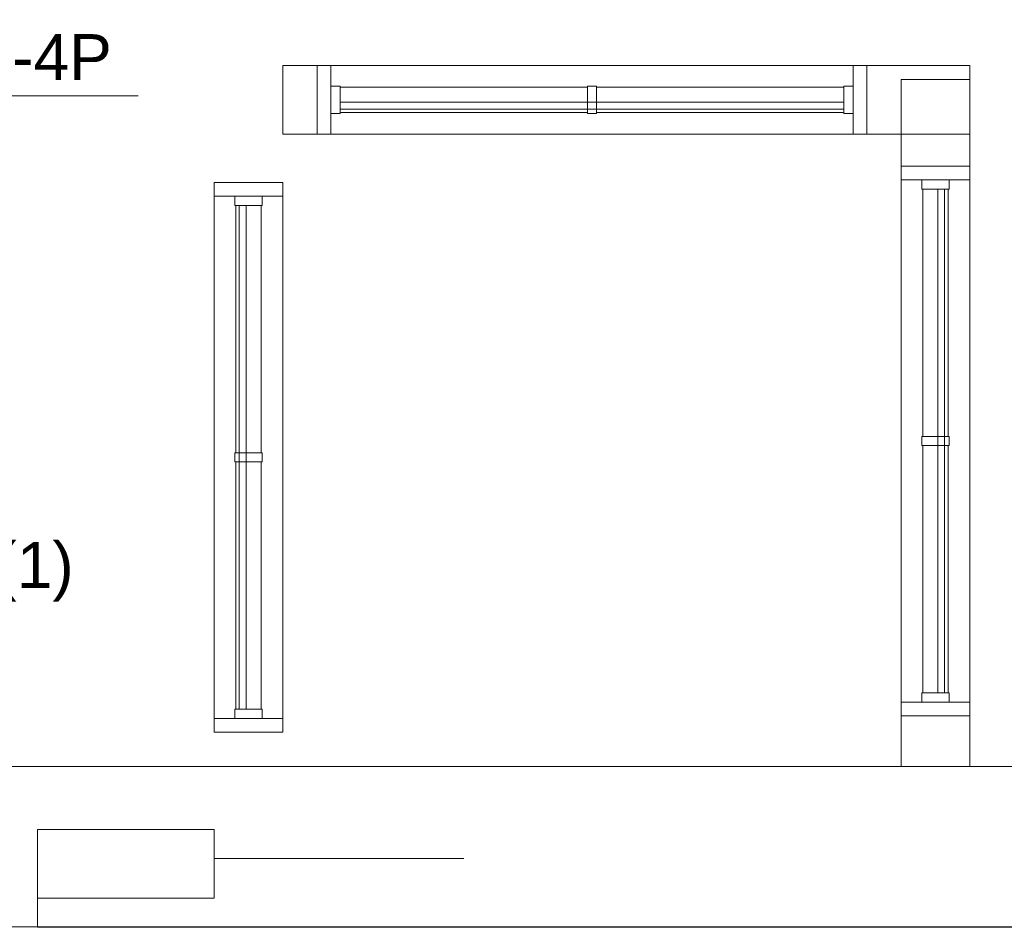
# Model space of a CAD drawing. Header units: millimetres. Extents: x 4476663 to 4477054, y -30323851 to -30323414.
# Tile 174 of 256: x 4476907.73 to 4476912.03, y -30323677.45 to -30323673.49. Entities that reach past the tile are written whole.
import ezdxf

# ---------------------------------------------------------------- set-up
doc = ezdxf.new("R2010")
doc.units = ezdxf.units.MM
doc.linetypes.add('NULL', pattern=[0])
for name, color, linetype, lineweight in [('CE-Textos fios', 7, 'Continuous', 9), ('IFC-Janela-Contorno', 142, 'Continuous', 5), ('IFC-Parede padrão-Contorno', 44, 'Continuous', 5), ('IFC-Parede-Contorno', 42, 'Continuous', 5), ('Textos', 7, 'Continuous', 9)]:
    doc.layers.add(name, color=color, linetype=linetype, lineweight=lineweight)
doc.styles.add('ARIAL', font='arial.ttf')

msp = doc.modelspace()

# ---------------------------------------------------------------- linework, layer by layer
at = {"layer": 'CE-Textos fios'}
msp.add_line((4476906.6994, -30323673.8223), (4476908.248, -30323673.8223), dxfattribs=at)
at = {"layer": 'IFC-Janela-Contorno', "color": 8, "lineweight": 5}
for p, q in [((4476909.0299, -30323673.6904), (4476909.0752, -30323673.6904)), ((4476909.0752, -30323673.6904), (4476909.0899, -30323673.6904)), ((4476909.0899, -30323673.6904), (4476911.3699, -30323673.6904)), ((4476909.0899, -30323673.7804), (4476909.0899, -30323673.6904)), ((4476909.0899, -30323673.9148), (4476909.0899, -30323673.6904)), ((4476911.3699, -30323673.7659), (4476911.3699, -30323673.6904)), ((4476911.3699, -30323673.6904), (4476911.4136, -30323673.6904)), ((4476911.4136, -30323673.6904), (4476911.4299, -30323673.6904)), ((4476911.4299, -30323673.9107), (4476911.4299, -30323673.6904)), ((4476909.0299, -30323673.9904), (4476909.0299, -30323673.77)), ((4476909.0899, -30323673.7804), (4476909.0996, -30323673.7804)), ((4476909.0996, -30323673.7804), (4476909.1299, -30323673.7804)), ((4476909.1299, -30323673.8094), (4476909.1299, -30323673.7804)), ((4476910.2099, -30323673.7804), (4476910.2196, -30323673.7804)), ((4476910.2099, -30323673.8713), (4476910.2099, -30323673.7804)), ((4476910.2196, -30323673.7804), (4476910.2499, -30323673.7804)), ((4476910.2499, -30323673.8094), (4476910.2499, -30323673.7804)), ((4476911.3299, -30323673.7804), (4476911.3396, -30323673.7804)), ((4476911.3299, -30323673.8713), (4476911.3299, -30323673.7804)), ((4476911.3396, -30323673.7804), (4476911.3699, -30323673.7804)), ((4476911.3699, -30323673.9904), (4476911.3699, -30323673.7659)), ((4476909.1299, -30323673.7854), (4476910.2099, -30323673.7854)), ((4476909.1299, -30323673.9004), (4476909.1299, -30323673.8094)), ((4476910.2499, -30323673.7854), (4476911.3299, -30323673.7854)), ((4476910.2499, -30323673.9004), (4476910.2499, -30323673.8094)), ((4476909.1299, -30323673.8504), (4476909.6623, -30323673.8504)), ((4476909.6623, -30323673.8504), (4476911.3299, -30323673.8504)), ((4476911.3299, -30323673.8804), (4476911.3299, -30323673.8576)), ((4476909.0899, -30323673.9904), (4476909.0899, -30323673.9004)), ((4476909.0899, -30323673.9004), (4476909.1202, -30323673.9004)), ((4476909.1202, -30323673.9004), (4476909.1299, -30323673.9004)), ((4476909.1299, -30323673.8804), (4476910.7975, -30323673.8804)), ((4476909.1299, -30323673.8954), (4476910.2099, -30323673.8954)), ((4476910.2099, -30323673.9004), (4476910.2099, -30323673.8713)), ((4476910.2099, -30323673.9004), (4476910.2402, -30323673.9004)), ((4476910.2402, -30323673.9004), (4476910.2499, -30323673.9004)), ((4476910.2499, -30323673.8954), (4476911.3299, -30323673.8954)), ((4476910.7975, -30323673.8804), (4476911.3299, -30323673.8804)), ((4476911.3299, -30323673.9004), (4476911.3299, -30323673.8713)), ((4476911.3299, -30323673.9004), (4476911.3602, -30323673.9004)), ((4476911.3602, -30323673.9004), (4476911.3699, -30323673.9004)), ((4476909.0899, -30323673.9904), (4476909.0899, -30323673.9148)), ((4476909.0299, -30323673.9904), (4476909.0463, -30323673.9904)), ((4476909.0463, -30323673.9904), (4476909.0899, -30323673.9904)), ((4476909.0899, -30323673.9904), (4476911.3699, -30323673.9904)), ((4476911.3699, -30323673.9904), (4476911.3846, -30323673.9904)), ((4476911.3846, -30323673.9904), (4476911.4299, -30323673.9904)), ((4476911.5799, -30323674.1466), (4476911.5799, -30323674.1303)), ((4476911.5799, -30323674.1303), (4476911.8003, -30323674.1303)), ((4476911.5799, -30323674.1903), (4476911.5799, -30323674.1466)), ((4476911.8799, -30323674.1756), (4476911.8799, -30323674.1303)), ((4476908.5799, -30323674.2014), (4476908.8003, -30323674.2014)), ((4476908.5799, -30323674.2178), (4476908.5799, -30323674.2014)), ((4476908.8003, -30323674.2014), (4476908.8799, -30323674.2014)), ((4476908.8799, -30323674.2467), (4476908.8799, -30323674.2014)), ((4476911.5799, -30323674.1903), (4476911.6555, -30323674.1903)), ((4476911.5799, -30323676.4703), (4476911.5799, -30323674.1903)), ((4476911.6555, -30323674.1903), (4476911.8799, -30323674.1903)), ((4476911.6699, -30323674.2206), (4476911.6699, -30323674.1903)), ((4476911.7899, -30323674.1999), (4476911.7899, -30323674.1903)), ((4476911.7899, -30323674.2303), (4476911.7899, -30323674.1999)), ((4476911.8799, -30323674.1903), (4476911.8799, -30323674.1756)), ((4476911.8799, -30323676.4703), (4476911.8799, -30323674.1903)), ((4476908.5799, -30323674.2614), (4476908.5799, -30323674.2178)), ((4476908.8799, -30323674.2614), (4476908.8799, -30323674.2467)), ((4476911.6699, -30323674.2303), (4476911.6699, -30323674.2206)), ((4476911.6699, -30323674.2303), (4476911.7609, -30323674.2303)), ((4476911.6749, -30323675.3103), (4476911.6749, -30323674.2303)), ((4476911.7399, -30323675.8979), (4476911.7399, -30323674.2303)), ((4476911.7472, -30323674.2303), (4476911.7699, -30323674.2303)), ((4476911.7609, -30323674.2303), (4476911.7899, -30323674.2303)), ((4476911.7699, -30323674.7627), (4476911.7699, -30323674.2303)), ((4476911.7849, -30323675.3103), (4476911.7849, -30323674.2303)), ((4476908.5799, -30323676.5414), (4476908.5799, -30323674.2614)), ((4476908.5799, -30323674.2614), (4476908.6555, -30323674.2614)), ((4476908.6555, -30323674.2614), (4476908.8799, -30323674.2614)), ((4476908.6699, -30323674.2917), (4476908.6699, -30323674.2614)), ((4476908.6699, -30323674.3014), (4476908.6699, -30323674.2917)), ((4476908.7899, -30323674.2711), (4476908.7899, -30323674.2614)), ((4476908.7899, -30323674.3014), (4476908.7899, -30323674.2711)), ((4476908.8799, -30323676.5414), (4476908.8799, -30323674.2614)), ((4476908.6699, -30323674.3014), (4476908.7609, -30323674.3014)), ((4476908.6749, -30323675.3814), (4476908.6749, -30323674.3014)), ((4476908.6899, -30323675.969), (4476908.6899, -30323674.3014)), ((4476908.7199, -30323674.8338), (4476908.7199, -30323674.3014)), ((4476908.7609, -30323674.3014), (4476908.7899, -30323674.3014)), ((4476908.7849, -30323675.3814), (4476908.7849, -30323674.3014)), ((4476911.7699, -30323676.4303), (4476911.7699, -30323674.7627)), ((4476908.7199, -30323676.5014), (4476908.7199, -30323674.8338)), ((4476911.6699, -30323675.3103), (4476911.699, -30323675.3103)), ((4476911.6699, -30323675.3406), (4476911.6699, -30323675.3103)), ((4476911.699, -30323675.3103), (4476911.7899, -30323675.3103)), ((4476911.7899, -30323675.3199), (4476911.7899, -30323675.3103)), ((4476911.7899, -30323675.3503), (4476911.7899, -30323675.3199)), ((4476911.6699, -30323675.3503), (4476911.6699, -30323675.3406)), ((4476911.6699, -30323675.3503), (4476911.7609, -30323675.3503)), ((4476911.6749, -30323676.4303), (4476911.6749, -30323675.3503)), ((4476911.7609, -30323675.3503), (4476911.7899, -30323675.3503)), ((4476911.7849, -30323676.4303), (4476911.7849, -30323675.3503)), ((4476908.6699, -30323675.3814), (4476908.699, -30323675.3814)), ((4476908.6699, -30323675.4117), (4476908.6699, -30323675.3814)), ((4476908.6699, -30323675.4214), (4476908.6699, -30323675.4117)), ((4476908.699, -30323675.3814), (4476908.7899, -30323675.3814)), ((4476908.7899, -30323675.3911), (4476908.7899, -30323675.3814)), ((4476908.7899, -30323675.4214), (4476908.7899, -30323675.3911)), ((4476908.6699, -30323675.4214), (4476908.7609, -30323675.4214)), ((4476908.6749, -30323676.5014), (4476908.6749, -30323675.4214)), ((4476908.7609, -30323675.4214), (4476908.7899, -30323675.4214)), ((4476908.7849, -30323676.5014), (4476908.7849, -30323675.4214)), ((4476911.7399, -30323676.4303), (4476911.7399, -30323675.8979)), ((4476908.6899, -30323676.5014), (4476908.6899, -30323675.969)), ((4476911.6699, -30323676.4303), (4476911.699, -30323676.4303)), ((4476911.6699, -30323676.4606), (4476911.6699, -30323676.4303)), ((4476911.699, -30323676.4303), (4476911.7899, -30323676.4303)), ((4476911.7899, -30323676.4399), (4476911.7899, -30323676.4303)), ((4476911.7899, -30323676.4703), (4476911.7899, -30323676.4399)), ((4476911.5799, -30323676.4703), (4476911.6699, -30323676.4703)), ((4476911.5799, -30323676.485), (4476911.5799, -30323676.4703)), ((4476911.5799, -30323676.4703), (4476911.8044, -30323676.4703)), ((4476911.5799, -30323676.5303), (4476911.5799, -30323676.485)), ((4476911.6699, -30323676.4703), (4476911.6699, -30323676.4606)), ((4476911.7899, -30323676.4703), (4476911.8799, -30323676.4703)), ((4476911.8044, -30323676.4703), (4476911.8799, -30323676.4703)), ((4476911.8799, -30323676.5139), (4476911.8799, -30323676.4703)), ((4476908.6699, -30323676.5014), (4476908.699, -30323676.5014)), ((4476908.6699, -30323676.5317), (4476908.6699, -30323676.5014)), ((4476908.6699, -30323676.5414), (4476908.6699, -30323676.5317)), ((4476908.6899, -30323676.5014), (4476908.7127, -30323676.5014)), ((4476908.699, -30323676.5014), (4476908.7899, -30323676.5014)), ((4476908.7899, -30323676.5111), (4476908.7899, -30323676.5014)), ((4476908.7899, -30323676.5414), (4476908.7899, -30323676.5111)), ((4476911.6596, -30323676.5303), (4476911.8799, -30323676.5303)), ((4476911.8799, -30323676.5303), (4476911.8799, -30323676.5139)), ((4476908.5799, -30323676.5414), (4476908.6699, -30323676.5414)), ((4476908.5799, -30323676.5414), (4476908.8044, -30323676.5414)), ((4476908.5799, -30323676.5561), (4476908.5799, -30323676.5414)), ((4476908.5799, -30323676.6014), (4476908.5799, -30323676.5561)), ((4476908.7899, -30323676.5414), (4476908.8799, -30323676.5414)), ((4476908.8044, -30323676.5414), (4476908.8799, -30323676.5414)), ((4476908.8799, -30323676.585), (4476908.8799, -30323676.5414)), ((4476908.5799, -30323676.6014), (4476908.6596, -30323676.6014)), ((4476908.6596, -30323676.6014), (4476908.8799, -30323676.6014)), ((4476908.8799, -30323676.6014), (4476908.8799, -30323676.585))]:
    msp.add_line(p, q, dxfattribs=at)
at = {"layer": 'IFC-Parede padrão-Contorno', "color": 8, "lineweight": 5}
for p, q in [((4476908.8799, -30323673.9643), (4476908.8799, -30323673.6904)), ((4476908.8799, -30323673.6904), (4476908.9063, -30323673.6904)), ((4476908.9063, -30323673.6904), (4476909.0299, -30323673.6904)), ((4476909.0299, -30323673.6904), (4476909.6379, -30323673.6904)), ((4476909.0299, -30323673.9377), (4476909.0299, -30323673.6904)), ((4476911.1965, -30323673.6904), (4476911.4299, -30323673.6904)), ((4476911.4299, -30323673.6904), (4476911.8009, -30323673.6904)), ((4476911.8009, -30323673.6904), (4476911.8799, -30323673.6904)), ((4476911.8799, -30323673.7164), (4476911.8799, -30323673.6904)), ((4476911.8799, -30323673.9904), (4476911.8799, -30323673.7164)), ((4476911.4299, -30323673.9904), (4476911.4299, -30323673.743)), ((4476908.8799, -30323673.9904), (4476908.8799, -30323673.9643)), ((4476908.8799, -30323673.9904), (4476908.9063, -30323673.9904)), ((4476908.9063, -30323673.9904), (4476909.0299, -30323673.9904)), ((4476911.4299, -30323673.9904), (4476911.8009, -30323673.9904)), ((4476911.8009, -30323673.9904), (4476911.8799, -30323673.9904)), ((4476907.8083, -30323677.0261), (4476908.0794, -30323677.0261)), ((4476907.8083, -30323677.3261), (4476907.8083, -30323677.0339)), ((4476908.5799, -30323677.3183), (4476908.5799, -30323677.0261)), ((4476908.0794, -30323677.3261), (4476908.5799, -30323677.3261))]:
    msp.add_line(p, q, dxfattribs=at)
at = {"layer": 'IFC-Parede-Contorno', "color": 8, "lineweight": 5}
for p, q in [((4476911.5799, -30323673.7514), (4476911.738, -30323673.7514)), ((4476911.5799, -30323673.9775), (4476911.5799, -30323673.7514)), ((4476911.738, -30323673.7514), (4476911.8217, -30323673.7514)), ((4476911.8217, -30323673.7514), (4476911.8799, -30323673.7514)), ((4476911.5799, -30323674.0059), (4476911.5799, -30323673.9775)), ((4476911.8799, -30323674.0059), (4476911.8799, -30323673.9775)), ((4476911.5799, -30323674.0844), (4476911.5799, -30323674.0059)), ((4476911.8799, -30323674.0844), (4476911.8799, -30323674.0059)), ((4476911.5799, -30323674.1303), (4476911.5799, -30323674.0844)), ((4476911.8799, -30323674.1303), (4476911.8799, -30323674.0844)), ((4476911.6596, -30323674.1303), (4476911.8799, -30323674.1303)), ((4476911.8799, -30323674.4189), (4476911.8799, -30323674.1303)), ((4476911.8799, -30323676.5303), (4476911.8799, -30323675.9363)), ((4476911.5799, -30323676.5303), (4476911.8003, -30323676.5303)), ((4476911.5799, -30323676.6496), (4476911.5799, -30323676.5303)), ((4476911.8799, -30323676.6496), (4476911.8799, -30323676.5303)), ((4476911.5799, -30323676.7085), (4476911.5799, -30323676.6496)), ((4476911.8799, -30323676.7085), (4476911.8799, -30323676.6496)), ((4476911.5799, -30323676.7187), (4476911.5799, -30323676.7085)), ((4476911.5799, -30323676.7514), (4476911.5799, -30323676.7187)), ((4476911.8799, -30323676.7187), (4476911.8799, -30323676.7085)), ((4476911.8799, -30323676.7514), (4476911.8799, -30323676.7187)), ((4476906.4126, -30323676.7514), (4476908.4355, -30323676.7514)), ((4476908.4355, -30323676.7514), (4476908.6276, -30323676.7514)), ((4476908.6276, -30323676.7514), (4476909.6729, -30323676.7514)), ((4476909.6729, -30323676.7514), (4476909.7018, -30323676.7514)), ((4476909.7018, -30323676.7514), (4476910.3813, -30323676.7514)), ((4476910.3813, -30323676.7514), (4476917.2926, -30323676.7514)), ((4476907.8083, -30323677.0398), (4476907.8083, -30323677.0261)), ((4476908.0794, -30323677.0261), (4476908.5799, -30323677.0261)), ((4476908.5799, -30323677.1537), (4476909.6706, -30323677.1537)), ((4476908.5799, -30323677.3261), (4476908.5799, -30323677.1581)), ((4476907.8083, -30323677.4293), (4476907.8083, -30323677.3261)), ((4476907.8083, -30323677.3261), (4476908.0794, -30323677.3261)), ((4476907.8083, -30323677.4537), (4476907.8083, -30323677.4293)), ((4476906.4126, -30323677.4514), (4476908.4355, -30323677.4514)), ((4476907.8083, -30323677.4537), (4476907.8083, -30323677.4514)), ((4476907.8083, -30323677.4537), (4476912.7657, -30323677.4537)), ((4476908.4355, -30323677.4514), (4476908.6276, -30323677.4514)), ((4476908.6276, -30323677.4514), (4476909.6729, -30323677.4514)), ((4476909.6729, -30323677.4514), (4476910.3524, -30323677.4514)), ((4476910.3524, -30323677.4514), (4476917.2512, -30323677.4514))]:
    msp.add_line(p, q, dxfattribs=at)

# ---------------------------------------------------------------- texts
at = {"layer": 'CE-Textos fios', "linetype": 'NULL', "insert": (4476906.8137, -30323673.7563), "char_height": 0.2, "width": 2.639939, "attachment_point": 7, "line_spacing_factor": 0.6, "style": 'ARIAL'}
msp.add_mtext('2xCSU-4P', dxfattribs=at)
at = {"layer": 'Textos', "linetype": 'NULL', "insert": (4476907.4698, -30323676.0318), "char_height": 0.2, "width": 1.987195, "attachment_point": 8, "line_spacing_factor": 0.6, "style": 'ARIAL'}
msp.add_mtext('RJ45(1)', dxfattribs=at)

doc.saveas('drawing.dxf')
